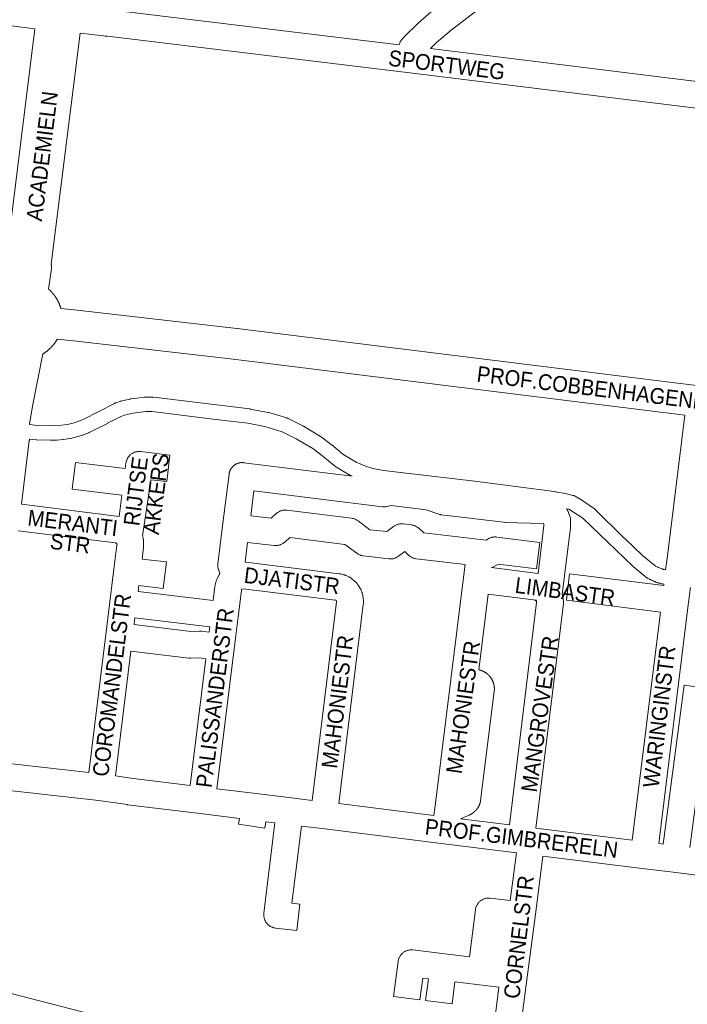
# Model space of a CAD drawing. Header units: metres. Extents: x 123819 to 142731, y 393440 to 405763.
# Tile 114 of 256: x 132085 to 132410, y 396626 to 397106. Entities that reach past the tile are written whole.
import ezdxf
from ezdxf.enums import TextEntityAlignment as Align

# ---------------------------------------------------------------- set-up
doc = ezdxf.new("R2010")
doc.units = ezdxf.units.M
doc.header["$MEASUREMENT"] = 0
for name, color, linetype, lineweight in [('gs-anno-wegen algemeen tekst', 7, 'Continuous', 0), ('gs-knt-aanvullende hoofdweg', 7, 'Continuous', 0), ('gs-knt-fietspaden', 7, 'Continuous', 0), ('gs-knt-wegen algemeen', 7, 'Continuous', 0), ('gs-vlk-plantopografie wegen algemeen', 7, 'Continuous', 0)]:
    doc.layers.add(name, color=color, linetype=linetype, lineweight=lineweight)
doc.styles.add('Style-Arial', font='arial.ttf')

msp = doc.modelspace()

# ---------------------------------------------------------------- linework, layer by layer
at = {"layer": 'gs-knt-aanvullende hoofdweg', "color": 7, "linetype": 'Continuous', "flags": 128}
for points in [[(132098.82, 396974.59), (132098.84, 396974.57), (132098.94, 396974.48), (132099.06, 396974.38), (132099.11, 396974.33), (132099.22, 396974.23), (132099.3, 396974.16), (132099.41, 396974.05), (132099.64, 396973.84), (132099.91, 396973.56), (132100, 396973.46), (132100.11, 396973.35), (132100.18, 396973.27), (132100.28, 396973.16), (132100.31, 396973.14), (132100.41, 396973.02), (132100.51, 396972.92), (132100.61, 396972.81), (132100.67, 396972.73), (132100.85, 396972.53), (132100.98, 396972.36), (132101.08, 396972.24), (132101.15, 396972.16), (132101.24, 396972.04), (132101.29, 396971.99), (132101.38, 396971.87), (132101.45, 396971.78), (132101.54, 396971.66), (132101.6, 396971.58), (132101.69, 396971.46), (132101.74, 396971.4), (132101.83, 396971.27), (132101.88, 396971.19), (132101.92, 396971.14), (132101.94, 396971.11), (132101.97, 396971.07), (132102.02, 396971), (132102.1, 396970.88), (132102.18, 396970.76), (132102.26, 396970.64), (132102.3, 396970.58), (132102.38, 396970.45), (132102.44, 396970.36), (132102.52, 396970.23), (132102.56, 396970.17), (132102.64, 396970.04), (132102.7, 396969.95), (132102.77, 396969.82), (132102.83, 396969.72), (132102.9, 396969.6), (132102.91, 396969.59), (132102.94, 396969.53), (132103.01, 396969.4), (132103.06, 396969.32), (132103.13, 396969.19), (132103.19, 396969.07), (132103.26, 396968.94), (132103.29, 396968.88), (132103.36, 396968.74), (132103.4, 396968.66), (132103.47, 396968.53), (132103.52, 396968.43), (132103.59, 396968.29), (132103.61, 396968.23), (132103.68, 396968.1), (132103.72, 396968.01), (132103.74, 396967.95), (132103.81, 396967.82), (132103.83, 396967.76), (132103.89, 396967.62), (132103.91, 396967.57), (132103.97, 396967.43), (132104.03, 396967.29), (132104.09, 396967.15), (132104.11, 396967.09), (132104.17, 396966.95), (132104.22, 396966.8), (132104.33, 396966.52), (132104.38, 396966.37), (132104.39, 396966.35), (132104.43, 396966.23), (132104.46, 396966.14), (132104.51, 396965.99), (132104.53, 396965.94), (132104.53, 396965.93), (132104.53, 396965.93)], [(132104.53, 396965.93), (132104.58, 396965.79), (132104.61, 396965.69), (132104.65, 396965.54), (132104.68, 396965.45), (132104.72, 396965.3), (132104.75, 396965.2), (132104.76, 396965.17)], [(132104.76, 396965.17), (132112.68, 396964.27), (132190.5, 396955.43), (132190.58, 396955.42), (132417.06, 396927.37), (132417.08, 396927.37), (132482.27, 396919.08), (132482.28, 396919.08), (132482.28, 396919.07), (132487.76, 396918.38)], [(132103.01, 396950.26), (132103, 396950.24), (132102.98, 396950.21), (132102.9, 396950.07), (132102.84, 396949.96), (132102.76, 396949.82), (132102.72, 396949.75), (132102.64, 396949.62), (132102.59, 396949.54), (132102.51, 396949.41), (132102.47, 396949.36), (132102.43, 396949.28), (132102.34, 396949.16), (132102.26, 396949.03), (132102.18, 396948.91), (132102.1, 396948.79), (132102.04, 396948.7), (132101.95, 396948.57), (132101.9, 396948.51), (132101.82, 396948.38), (132101.76, 396948.3), (132101.67, 396948.18), (132101.61, 396948.1), (132101.52, 396947.98), (132101.49, 396947.94), (132101.47, 396947.92), (132101.38, 396947.8), (132101.31, 396947.71), (132101.22, 396947.59), (132101.15, 396947.51), (132101.06, 396947.4), (132101.01, 396947.34), (132100.92, 396947.22), (132100.85, 396947.14), (132100.75, 396947.03), (132100.7, 396946.97), (132100.6, 396946.86), (132100.51, 396946.75), (132100.41, 396946.64), (132100.38, 396946.61), (132100.36, 396946.59), (132100.26, 396946.48), (132100.19, 396946.4), (132100.08, 396946.29), (132100.01, 396946.22), (132099.9, 396946.11), (132099.83, 396946.03), (132099.72, 396945.92), (132099.7, 396945.9), (132099.59, 396945.79), (132099.49, 396945.69), (132099.38, 396945.59), (132099.31, 396945.52), (132099.19, 396945.41), (132099.17, 396945.39), (132099.16, 396945.38), (132099.14, 396945.36), (132099.05, 396945.29), (132098.95, 396945.19), (132098.84, 396945.09), (132098.76, 396945.03), (132098.64, 396944.93), (132098.59, 396944.88), (132098.47, 396944.78), (132098.39, 396944.71), (132098.28, 396944.62), (132098.19, 396944.55), (132098.07, 396944.45), (132098.02, 396944.41), (132097.9, 396944.32), (132097.87, 396944.3), (132097.84, 396944.27), (132097.81, 396944.25), (132097.8, 396944.24), (132097.69, 396944.16), (132097.61, 396944.1), (132097.49, 396944.01), (132097.43, 396943.96), (132097.3, 396943.87), (132097.22, 396943.82), (132097.1, 396943.73), (132097.03, 396943.68), (132096.91, 396943.6), (132096.79, 396943.52), (132096.67, 396943.44), (132096.61, 396943.4), (132096.42, 396943.27), (132096.26, 396943.18), (132096.2, 396943.14), (132096.07, 396943.06), (132096, 396943.02)], [(132408.75, 396913.26), (132188.77, 396940.51), (132110.98, 396949.35), (132103.01, 396950.26)]]:
    msp.add_lwpolyline(points, dxfattribs=at)
at = {"layer": 'gs-knt-fietspaden', "color": 7, "linetype": 'Continuous', "flags": 128}
for points in [[(132093.41, 396908.12), (132099.77, 396908.02), (132099.77, 396908.02), (132099.78, 396908.01), (132099.79, 396908.02), (132102.23, 396908.08), (132105.24, 396908.35), (132107.96, 396908.69), (132111.17, 396909.52), (132113.09, 396910.12), (132115.58, 396911.08), (132115.59, 396911.08), (132130.96, 396918.93), (132130.97, 396918.94), (132131.11, 396919), (132131.12, 396919.01), (132131.27, 396919.07), (132131.27, 396919.07), (132131.43, 396919.13), (132133.63, 396919.89), (132133.78, 396919.94), (132133.93, 396919.98), (132136.01, 396920.49), (132136.12, 396920.52), (132138.6, 396921.05), (132138.73, 396921.08), (132138.82, 396921.09), (132138.87, 396921.1), (132140.62, 396921.36), (132140.69, 396921.37), (132145.3, 396921.97), (132145.31, 396921.97), (132145.45, 396921.99), (132145.46, 396921.99), (132145.61, 396922), (132145.62, 396922), (132145.77, 396922), (132149.39, 396922), (132149.53, 396922), (132149.58, 396921.99), (132149.6, 396921.99), (132149.68, 396921.99), (132149.82, 396921.97), (132196.82, 396916.21), (132196.93, 396916.19), (132197.03, 396916.17), (132205.7, 396914.57), (132205.83, 396914.54), (132205.88, 396914.53), (132205.9, 396914.52), (132205.97, 396914.5), (132206.06, 396914.48), (132206.11, 396914.46), (132214.91, 396911.83), (132215.07, 396911.78), (132215.22, 396911.73), (132215.37, 396911.66), (132215.51, 396911.59), (132222.65, 396907.93), (132222.69, 396907.9), (132222.72, 396907.89), (132222.77, 396907.86), (132222.89, 396907.8), (132231.24, 396902.82), (132231.35, 396902.75), (132231.4, 396902.71), (132231.45, 396902.68), (132231.56, 396902.6), (132236.63, 396898.76), (132236.74, 396898.67), (132242.12, 396894.26), (132248.68, 396890.3), (132253.59, 396888.22), (132256.71, 396887.23), (132261.89, 396886.22), (132261.9, 396886.22), (132305.03, 396881.18), (132305.08, 396881.18), (132342.58, 396876.31), (132342.68, 396876.3), (132343.64, 396876.15), (132345.59, 396875.9), (132345.72, 396875.88), (132345.86, 396875.86), (132347.25, 396875.57), (132349.69, 396875.18), (132349.81, 396875.16), (132349.93, 396875.13), (132354.23, 396874.13), (132354.31, 396874.11), (132354.39, 396874.1), (132354.46, 396874.08), (132354.48, 396874.07), (132354.54, 396874.05), (132354.61, 396874.03), (132354.65, 396874.02), (132354.7, 396874), (132354.75, 396873.98), (132354.81, 396873.96), (132354.85, 396873.94), (132354.89, 396873.92), (132354.97, 396873.89), (132355, 396873.88), (132355.03, 396873.86), (132355.13, 396873.81), (132355.15, 396873.8), (132355.17, 396873.79), (132355.28, 396873.73), (132355.29, 396873.72), (132355.3, 396873.72), (132358.86, 396871.63), (132358.99, 396871.56), (132359.11, 396871.47), (132364.66, 396867.57), (132364.81, 396867.45), (132364.95, 396867.33), (132365.09, 396867.21), (132379.26, 396853.34), (132379.27, 396853.34), (132379.28, 396853.32), (132388.16, 396844.84), (132388.17, 396844.84), (132394.04, 396839.89), (132394.17, 396839.82), (132394.3, 396839.75), (132394.32, 396839.74), (132394.43, 396839.68), (132394.55, 396839.61), (132394.6, 396839.59), (132395.34, 396839.22), (132395.35, 396839.22), (132395.45, 396839.17), (132395.48, 396839.16), (132395.62, 396839.1), (132395.74, 396839.04), (132395.76, 396839.03), (132395.9, 396838.97), (132395.9, 396838.97), (132396.4, 396838.76), (132397.5, 396838.34), (132397.53, 396838.33), (132397.67, 396838.28), (132397.8, 396838.24), (132397.81, 396838.23), (132397.95, 396838.19), (132398.09, 396838.14), (132398.1, 396838.14), (132398.23, 396838.1), (132398.37, 396838.05), (132398.4, 396838.05), (132398.51, 396838.01), (132398.65, 396837.97), (132398.7, 396837.96), (132398.71, 396837.96), (132399.38, 396837.82)], [(132246.69, 396883.52), (132245.71, 396883.93), (132245.56, 396884), (132245.41, 396884.08), (132245.27, 396884.16), (132238.27, 396888.38), (132238.13, 396888.47), (132237.99, 396888.57), (132237.86, 396888.67), (132232.34, 396893.2), (132227.47, 396896.89), (132219.41, 396901.7), (132212.6, 396905.07), (132204.21, 396907.7), (132195.86, 396909.25), (132178.96, 396911.32), (132149.18, 396914.98), (132146, 396914.98), (132145.99, 396914.98), (132139.94, 396914.16), (132137.65, 396913.67), (132135.77, 396913.2), (132133.95, 396912.57), (132133.94, 396912.57), (132127.44, 396909.22), (132127.42, 396909.21), (132118.61, 396904.74), (132118.61, 396904.74), (132118.5, 396904.69), (132118.44, 396904.66), (132118.43, 396904.65), (132118.39, 396904.64), (132118.28, 396904.59), (132115.5, 396903.52), (132115.39, 396903.48), (132115.28, 396903.45), (132113.17, 396902.79), (132113.01, 396902.75), (132109.5, 396901.84), (132109.36, 396901.81), (132109.21, 396901.78), (132109.06, 396901.76), (132106.05, 396901.38), (132105.93, 396901.36), (132102.75, 396901.08), (132102.64, 396901.07), (132102.53, 396901.07), (132099.88, 396901), (132099.73, 396900.99), (132099.7, 396901), (132093.12, 396901.11), (132093.1, 396901.11), (132092.97, 396901.11), (132092.91, 396901.12), (132092.89, 396901.12), (132092.84, 396901.12), (132092.72, 396901.14), (132092.7, 396901.14), (132089.47, 396901.55)], [(132398.51, 396830.82), (132397.85, 396830.95), (132397.64, 396830.99), (132397.4, 396831.04), (132397.07, 396831.12), (132397.01, 396831.14), (132396.93, 396831.16), (132396.91, 396831.17), (132396.5, 396831.29), (132396.24, 396831.36), (132396.15, 396831.39), (132395.54, 396831.58), (132395.37, 396831.64), (132394.86, 396831.83), (132394.79, 396831.85), (132394.63, 396831.91), (132394.48, 396831.97), (132394.37, 396832.01), (132394.32, 396832.03), (132394.16, 396832.09), (132394.01, 396832.15), (132393.95, 396832.18), (132393.85, 396832.22), (132393.73, 396832.27), (132393.54, 396832.35), (132393.53, 396832.35), (132393.39, 396832.41), (132393.12, 396832.53), (132392.75, 396832.68), (132392.57, 396832.77), (132391.97, 396833.06), (132391.89, 396833.09), (132391.85, 396833.11), (132391.74, 396833.17), (132391.49, 396833.3), (132390.75, 396833.66), (132390.63, 396833.73), (132390.5, 396833.8), (132390.38, 396833.88), (132390.16, 396834.02), (132390.1, 396834.06), (132390.03, 396834.11), (132389.97, 396834.15), (132389.9, 396834.2), (132389.83, 396834.26), (132389.77, 396834.3), (132389.42, 396834.59), (132389.36, 396834.64), (132383.57, 396839.53), (132383.56, 396839.54), (132383.55, 396839.55), (132383.48, 396839.61), (132383.4, 396839.69), (132383.4, 396839.69), (132358.97, 396862.97), (132352.16, 396867.39), (132351.11, 396867.61)]]:
    msp.add_lwpolyline(points, dxfattribs=at)
at = {"layer": 'gs-knt-wegen algemeen', "color": 7, "linetype": 'Continuous', "flags": 128}
for points in [[(132092.14, 397101.33), (132059.1, 397105.56), (131970.03, 397116.64), (131908.09, 397124.29), (131872.55, 397128.67), (131838.24, 397132.9), (131817.72, 397135.43), (131783.31, 397139.66), (131752.96, 397143.44), (131752.87, 397143.45), (131744.35, 397144.64), (131730.81, 397146.09), (131730.54, 397146.13), (131699.89, 397150.7), (131685.73, 397152.46)], [(132319.17, 397119.37), (132294.86, 397100.77), (132287.65, 397094.57), (132287.65, 397094.56), (132287.64, 397094.56)], [(132131.47, 397110.4), (132269.59, 397093.69), (132269.63, 397093.85), (132269.73, 397094.14), (132269.84, 397094.44), (132269.96, 397094.72), (132270.1, 397095), (132270.25, 397095.27), (132270.42, 397095.54), (132270.6, 397095.79), (132270.79, 397096.04), (132271.48, 397096.91), (132271.65, 397097.11), (132271.82, 397097.3), (132272.01, 397097.48), (132278.69, 397104.02), (132278.85, 397104.16), (132279, 397104.3), (132286.51, 397110.76)], [(132077.37, 396977.54), (132078.28, 396985.98), (132078.22, 396986.2), (132078.14, 396986.5), (132078.09, 396986.81), (132078.04, 396987.12), (132078.01, 396987.43), (132078, 396987.74), (132078, 396988.06), (132078.02, 396988.37), (132078.05, 396988.68), (132092.14, 397101.33)], [(132114.11, 397099.38), (132100.04, 396986.79), (132100.08, 396986.56), (132100.11, 396986.4), (132100.13, 396986.25), (132100.15, 396986.09), (132100.17, 396985.93), (132100.18, 396985.77), (132100.19, 396985.61), (132100.19, 396985.45), (132100.19, 396985.29), (132100.19, 396985.13), (132100.18, 396984.97), (132100.17, 396984.81), (132100.16, 396984.65), (132100.14, 396984.49), (132098.82, 396974.59)], [(132504.79, 397051.71), (132428.74, 397060.94), (132428.73, 397060.94), (132274.78, 397079.95), (132127.49, 397097.77), (132126.31, 397097.91), (132125.57, 397098), (132114.11, 397099.38)], [(132287.64, 397094.56), (132284.85, 397091.83), (132430.32, 397073.87), (132512.82, 397063.86), (132512.87, 397063.85), (132513.13, 397063.81), (132513.13, 397063.81), (132513.13, 397063.81), (132513.18, 397063.8), (132513.44, 397063.75), (132513.45, 397063.75), (132513.49, 397063.74), (132513.75, 397063.67), (132513.75, 397063.67), (132513.81, 397063.66), (132513.85, 397063.64)], [(132096, 396943.02), (132091.07, 396918.41), (132089.51, 396909), (132089.56, 396908.63)], [(132399.38, 396837.82), (132400.07, 396843.37), (132408.75, 396913.26)], [(132089.39, 396900.82), (132085.52, 396869.76)], [(132089.47, 396901.55), (132089.41, 396901.01), (132089.39, 396900.83), (132089.39, 396900.83), (132089.39, 396900.82)], [(132178.98, 396822.92), (132179.83, 396829.78), (132179.86, 396830.01), (132179.91, 396830.24), (132179.95, 396830.46), (132180.29, 396831.91), (132180.37, 396832.2), (132180.46, 396832.49), (132180.56, 396832.77), (132180.67, 396833.05), (132180.8, 396833.32), (132180.94, 396833.59), (132182.08, 396835.65), (132182.19, 396835.84), (132181.51, 396838.09), (132181.43, 396838.38), (132181.37, 396838.67), (132181.31, 396838.97), (132181.27, 396839.27), (132181.25, 396839.57), (132181.24, 396839.87), (132181.24, 396840.17), (132181.25, 396840.47), (132181.28, 396840.77), (132183.57, 396859.24), (132186.68, 396884.38), (132186.72, 396884.7), (132186.79, 396885.01), (132186.82, 396885.17), (132186.86, 396885.32), (132186.91, 396885.47), (132186.96, 396885.63), (132187.01, 396885.78), (132187.06, 396885.93), (132187.13, 396886.07), (132187.19, 396886.22), (132187.32, 396886.51), (132187.47, 396886.79), (132187.64, 396887.07), (132187.82, 396887.33), (132188.01, 396887.59), (132188.21, 396887.84), (132188.32, 396887.95), (132188.42, 396888.07), (132188.65, 396888.3), (132188.77, 396888.41), (132188.89, 396888.51), (132189.01, 396888.61), (132189.13, 396888.72), (132189.26, 396888.81), (132189.39, 396888.91), (132189.52, 396888.99), (132189.66, 396889.08), (132189.79, 396889.17), (132189.93, 396889.25), (132190.07, 396889.32), (132190.21, 396889.4), (132190.36, 396889.47), (132190.5, 396889.53), (132190.65, 396889.6), (132190.8, 396889.66), (132191.1, 396889.76), (132191.4, 396889.86), (132191.56, 396889.9), (132191.71, 396889.93), (132191.87, 396889.97), (132192.03, 396890), (132192.18, 396890.02), (132192.34, 396890.04), (132192.66, 396890.07), (132192.82, 396890.08), (132192.98, 396890.09), (132193.3, 396890.09), (132193.46, 396890.08), (132193.62, 396890.07), (132193.78, 396890.06)], [(132193.78, 396890.06), (132193.93, 396890.04)], [(132193.93, 396890.04), (132193.94, 396890.04), (132193.94, 396890.04)], [(132193.93, 396890.04), (132193.94, 396890.04), (132193.94, 396890.04)], [(132193.94, 396890.04), (132246.69, 396883.52)], [(132198.8, 396876.32), (132197.29, 396864.13)], [(132337.35, 396836.03), (132340.05, 396859.4), (132340.05, 396860.24), (132339.78, 396860.36), (132320.96, 396860.96), (132320.67, 396860.98), (132320.39, 396861.01), (132290.21, 396864.63), (132289.94, 396864.67), (132289.67, 396864.72), (132289.41, 396864.78), (132289.15, 396864.85), (132288.89, 396864.93), (132282.79, 396867), (132265.66, 396869.12), (132263.52, 396868.67), (132263.22, 396868.62), (132262.91, 396868.58), (132262.61, 396868.55), (132262.3, 396868.54), (132261.99, 396868.54), (132261.69, 396868.55), (132261.38, 396868.59), (132198.8, 396876.32)], [(132085.52, 396869.76), (132133.16, 396863.87)], [(132197.29, 396864.13), (132207.19, 396862.96), (132209.64, 396865.23), (132209.88, 396865.43), (132210.13, 396865.63), (132210.38, 396865.81), (132210.65, 396865.99), (132210.92, 396866.14), (132211.2, 396866.29), (132211.48, 396866.42), (132211.77, 396866.54), (132212.07, 396866.64), (132212.37, 396866.73), (132212.68, 396866.8), (132212.99, 396866.86), (132213.3, 396866.91), (132213.61, 396866.94), (132213.93, 396866.95), (132214.24, 396866.95), (132214.55, 396866.93), (132214.86, 396866.9), (132214.87, 396866.9), (132214.87, 396866.9)], [(132351.11, 396867.61), (132351.22, 396867.45), (132351.37, 396867.22), (132351.5, 396866.98), (132351.63, 396866.74), (132351.75, 396866.49), (132351.85, 396866.23), (132352.63, 396864.23), (132352.74, 396863.94), (132352.83, 396863.65), (132352.9, 396863.36), (132352.97, 396863.06), (132353.01, 396862.76), (132353.05, 396862.45), (132353.07, 396862.15), (132353.08, 396861.84), (132353.07, 396858.99), (132353.06, 396858.75), (132353.05, 396858.5), (132353.02, 396858.26), (132348.98, 396825.97)], [(132132.22, 396850.05), (132132.03, 396850.52), (132131.98, 396850.65), (132131.89, 396850.75), (132131.59, 396850.91), (132131.35, 396850.97), (132083.91, 396856.84)], [(132144.52, 396854.37), (132144.52, 396854.37)], [(132144.52, 396854.37), (132144.52, 396854.37)], [(132195.69, 396851.21), (132194.5, 396841.56)], [(132300.89, 396834.07), (132301.67, 396840.41), (132277.93, 396843.22), (132277.62, 396843.26), (132277.31, 396843.32), (132277.01, 396843.4), (132276.72, 396843.48), (132276.42, 396843.58), (132276.13, 396843.7), (132275.85, 396843.83), (132275.58, 396843.97), (132275.31, 396844.13), (132275.05, 396844.29), (132274.79, 396844.47), (132274.55, 396844.66), (132274.31, 396844.87), (132272.26, 396846.74), (132269.24, 396844.48), (132268.99, 396844.3), (132268.73, 396844.13), (132268.47, 396843.98), (132268.19, 396843.84), (132267.91, 396843.71), (132267.63, 396843.59), (132267.34, 396843.49), (132267.04, 396843.4), (132266.74, 396843.33), (132266.44, 396843.27), (132266.13, 396843.22), (132265.83, 396843.19), (132265.52, 396843.18), (132265.21, 396843.18), (132264.9, 396843.19), (132264.6, 396843.22), (132252.05, 396844.65), (132251.74, 396844.7), (132251.43, 396844.75), (132251.12, 396844.83), (132250.82, 396844.91), (132250.53, 396845.01), (132250.23, 396845.13), (132249.95, 396845.26), (132249.67, 396845.4), (132249.4, 396845.56), (132249.14, 396845.73), (132248.88, 396845.91), (132243.09, 396850.25), (132216.25, 396853.61), (132213.81, 396851.36), (132213.58, 396851.15), (132213.33, 396850.96), (132213.08, 396850.77), (132212.82, 396850.6), (132212.55, 396850.44), (132212.27, 396850.3), (132211.99, 396850.17), (132211.7, 396850.05), (132211.41, 396849.95), (132211.11, 396849.86), (132210.8, 396849.78), (132210.5, 396849.72), (132210.19, 396849.68), (132209.88, 396849.65), (132209.57, 396849.63), (132209.25, 396849.63), (132208.94, 396849.65), (132208.63, 396849.68), (132195.69, 396851.21)], [(132118.47, 396739.08), (132126.71, 396806.34), (132130.63, 396838.2), (132132.07, 396849.82), (132132.07, 396849.83), (132132.22, 396850.05)], [(132194.5, 396841.56), (132194.58, 396841.56), (132194.86, 396841.53), (132240.31, 396835.94), (132240.55, 396835.91), (132240.78, 396835.87), (132241.01, 396835.82), (132242.49, 396835.47)], [(132314.63, 396838.91), (132337.18, 396836.05), (132337.35, 396836.03)], [(132242.5, 396835.47), (132242.66, 396835.43), (132242.79, 396835.39), (132242.97, 396835.34), (132243.09, 396835.3), (132243.28, 396835.23), (132243.39, 396835.19), (132243.39, 396835.19), (132243.39, 396835.19), (132243.62, 396835.09), (132243.68, 396835.06), (132244.76, 396834.58), (132245.01, 396834.46), (132245.25, 396834.33), (132245.49, 396834.19), (132245.72, 396834.04), (132245.95, 396833.88), (132246.16, 396833.71), (132248, 396832.23), (132248.24, 396832.03), (132248.47, 396831.82), (132248.69, 396831.59), (132248.89, 396831.35), (132249.09, 396831.11), (132249.28, 396830.85), (132249.45, 396830.59), (132250.69, 396828.59), (132250.85, 396828.32), (132250.99, 396828.04), (132251.12, 396827.75), (132251.24, 396827.46), (132251.34, 396827.16), (132251.43, 396826.86), (132251.51, 396826.56), (132252.01, 396824.26), (132252.07, 396823.99), (132252.11, 396823.71), (132252.14, 396823.44), (132252.16, 396823.16), (132252.16, 396822.89), (132252.16, 396822.61), (132252.12, 396821.43), (132252.1, 396821.16), (132252.07, 396820.88), (132240.14, 396723.93)], [(132242.49, 396835.47), (132242.49, 396835.47), (132242.5, 396835.47)], [(132242.49, 396835.47), (132242.49, 396835.47), (132242.5, 396835.47)], [(132286.52, 396718.1), (132287.44, 396725.52), (132294.73, 396784.36), (132300.89, 396834.06)], [(132300.89, 396834.06), (132300.89, 396834.07), (132300.89, 396834.07)], [(132300.89, 396834.06), (132300.89, 396834.07), (132300.89, 396834.07)], [(132411.43, 396829.19), (132410.55, 396822.13), (132396, 396704.49)], [(132398.43, 396830.19), (132398.51, 396830.82)], [(132227.21, 396725.51), (132239.12, 396822.2), (132239.12, 396822.28), (132239.03, 396822.68), (132238.96, 396822.8), (132238.73, 396822.98), (132238.34, 396823.19)], [(132323.25, 396713.55), (132336.5, 396822), (132336.42, 396822.35), (132336.24, 396823.26)], [(132348.98, 396825.97), (132349.18, 396824.96), (132349.47, 396823.55), (132349.52, 396823.25), (132349.56, 396822.96), (132349.58, 396822.66), (132349.6, 396822.36), (132349.59, 396822.06), (132349.58, 396821.76), (132349.55, 396821.47), (132336.17, 396711.95)], [(132348.98, 396825.97), (132348.98, 396825.97)], [(132348.98, 396825.97), (132348.98, 396825.97)], [(132177.38, 396810), (132140.82, 396814.4), (132140.42, 396811.21), (132168.14, 396807.77), (132172.31, 396807.93), (132172.56, 396807.93), (132172.81, 396807.92), (132173.06, 396807.91), (132173.31, 396807.88), (132177.07, 396807.44)], [(132383.08, 396706.1), (132396.83, 396817.27)], [(132177.07, 396807.44), (132177.38, 396810)], [(132175.46, 396794.52), (132172.28, 396794.9), (132168.1, 396794.74), (132167.84, 396794.74), (132167.58, 396794.75), (132167.32, 396794.76), (132167.06, 396794.79), (132138.84, 396798.29), (132131.38, 396737.42)], [(132167.82, 396732.8), (132175.46, 396794.52)], [(132069.9, 396744.59), (132072.11, 396744.3), (132118.47, 396739.08)], [(132131.38, 396737.42), (132138.85, 396736.34), (132167.82, 396732.8)], [(132180.74, 396731.21), (132199.98, 396728.83), (132217.11, 396726.71), (132227.21, 396725.51)], [(132240.14, 396723.93), (132286.52, 396718.1)], [(132299.47, 396716.49), (132323.25, 396713.55)], [(132336.17, 396711.95), (132383.08, 396706.1)], [(132396, 396704.49), (132398.21, 396704.21)], [(132528.97, 396674.92), (132528.49, 396674.89), (132528.17, 396674.88), (132527.86, 396674.88), (132527.55, 396674.89), (132527.23, 396674.93), (132472.31, 396681.81), (132403.01, 396690.49), (132387.94, 396692.38), (132339.64, 396698.4)], [(132055.22, 396638), (132361.65, 396558.78)]]:
    msp.add_lwpolyline(points, dxfattribs=at)
for points in [[(132133.16, 396863.87), (132134.48, 396874.22), (132110.26, 396877.22, -0.368882), (132110.25, 396877.23), (132111.85, 396890.13, -0.368882), (132111.86, 396890.14), (132136.13, 396887.14), (132136.47, 396889.8), (132136.52, 396890.12), (132136.59, 396890.43), (132136.66, 396890.74), (132136.76, 396891.04), (132136.87, 396891.34), (132136.99, 396891.63), (132137.12, 396891.92), (132137.27, 396892.2), (132137.44, 396892.47), (132137.61, 396892.73), (132137.8, 396892.99), (132138.01, 396893.23), (132138.22, 396893.47), (132138.44, 396893.69), (132138.68, 396893.91), (132138.92, 396894.11), (132139.18, 396894.3), (132139.44, 396894.47), (132139.71, 396894.64), (132139.99, 396894.79), (132140.28, 396894.92), (132140.57, 396895.05), (132140.87, 396895.15), (132141.18, 396895.25), (132141.48, 396895.32), (132141.8, 396895.39), (132142.11, 396895.44), (132142.42, 396895.47), (132142.74, 396895.49), (132143.06, 396895.49), (132143.38, 396895.47), (132143.69, 396895.44), (132157.87, 396893.78, -0.368586), (132157.88, 396893.76)], [(132157.88, 396893.76), (132156.36, 396880.85, -0.368584), (132156.35, 396880.84), (132148.57, 396881.76), (132148.23, 396879.06), (132144.52, 396854.37)], [(132214.87, 396866.9), (132246.42, 396862.96), (132246.73, 396862.91), (132247.03, 396862.85), (132247.32, 396862.78), (132247.62, 396862.69), (132247.91, 396862.59), (132248.19, 396862.47), (132248.47, 396862.35), (132248.75, 396862.21), (132249.01, 396862.05), (132249.27, 396861.88), (132249.52, 396861.71), (132255.28, 396857.39), (132263.5, 396856.45), (132266.88, 396858.98), (132267.13, 396859.16), (132267.4, 396859.33), (132267.67, 396859.49), (132267.95, 396859.63), (132268.23, 396859.76), (132268.52, 396859.88), (132268.82, 396859.98), (132269.12, 396860.07), (132269.42, 396860.14), (132269.73, 396860.2), (132270.04, 396860.24), (132270.35, 396860.27), (132270.67, 396860.28), (132270.98, 396860.28), (132271.29, 396860.26), (132271.6, 396860.23), (132275.57, 396859.73), (132275.87, 396859.68), (132276.17, 396859.62), (132276.47, 396859.55), (132276.76, 396859.46), (132277.05, 396859.36), (132277.33, 396859.25), (132277.61, 396859.12), (132277.88, 396858.98), (132278.15, 396858.82), (132278.41, 396858.66), (132278.65, 396858.48), (132278.9, 396858.29), (132279.13, 396858.09), (132281.53, 396855.9), (132311.97, 396852.3), (132312.89, 396852.88), (132313.17, 396853.04), (132313.45, 396853.19), (132313.74, 396853.32), (132314.03, 396853.44), (132314.33, 396853.55), (132314.64, 396853.64), (132314.94, 396853.71), (132315.26, 396853.77), (132315.57, 396853.82), (132315.89, 396853.85), (132316.21, 396853.86), (132316.52, 396853.86), (132316.84, 396853.85), (132317.16, 396853.81), (132338.13, 396851.16, -0.36902), (132338.14, 396851.15), (132336.51, 396838.26, -0.369021), (132336.5, 396838.25), (132317.83, 396840.61), (132315.5, 396839.38), (132314.63, 396838.91)], [(132144.52, 396854.37), (132144.63, 396854.08), (132144.73, 396853.78), (132144.81, 396853.47), (132144.88, 396853.17), (132144.9, 396853.04), (132144.93, 396852.86), (132144.97, 396852.54), (132144.99, 396852.23), (132145.1, 396849.87), (132145.1, 396849.6), (132145.1, 396849.32), (132145.08, 396849.05), (132145.06, 396848.78), (132144.35, 396843.09), (132156.18, 396841.66, -0.368717), (132156.19, 396841.65)], [(132156.19, 396841.65), (132154.64, 396828.74, -0.368717), (132154.63, 396828.74), (132142.76, 396830.16), (132142.41, 396827.32), (132178.98, 396822.92)], [(132396.83, 396817.27), (132351.02, 396822.98, -0.368932), (132351.01, 396822.99), (132352.62, 396835.89, -0.368933), (132352.63, 396835.9), (132398.43, 396830.19)], [(132192.63, 396828.31), (132192.92, 396828.38, -0.590564), (132192.93, 396828.37), (132192.77, 396828.07), (132192.71, 396827.83), (132191.11, 396814.88), (132189.19, 396799.41), (132180.74, 396731.21)], [(132238.34, 396823.19), (132238.38, 396823.08), (132238.38, 396823.08, -0.513512), (132238.37, 396823.06), (132238.37, 396823.06), (132193.56, 396828.57), (132193.5, 396828.57), (132193.05, 396828.48), (132192.63, 396828.31)], [(132336.24, 396823.26), (132336.27, 396822.66, -0.583593), (132336.25, 396822.65), (132335.88, 396822.98), (132335.09, 396823.19), (132313.01, 396825.99), (132308.44, 396789.1), (132308.54, 396789.08), (132308.64, 396789.05), (132308.75, 396789.02), (132308.86, 396789), (132308.96, 396788.97), (132309.07, 396788.94), (132309.18, 396788.91), (132309.28, 396788.88), (132309.39, 396788.84), (132309.49, 396788.81), (132309.6, 396788.77), (132309.7, 396788.73), (132309.8, 396788.7), (132309.91, 396788.66), (132310.01, 396788.62), (132310.11, 396788.57), (132310.21, 396788.53), (132310.31, 396788.49), (132310.41, 396788.44), (132310.51, 396788.39), (132310.61, 396788.35), (132310.71, 396788.3), (132310.81, 396788.25), (132310.91, 396788.2), (132311, 396788.14), (132311.1, 396788.09), (132311.2, 396788.04), (132311.29, 396787.98), (132311.38, 396787.92), (132311.48, 396787.87), (132311.57, 396787.81), (132311.66, 396787.75), (132311.76, 396787.69), (132311.85, 396787.62), (132311.94, 396787.56), (132312.03, 396787.5), (132312.12, 396787.43), (132312.2, 396787.36), (132312.29, 396787.3), (132312.38, 396787.23), (132312.46, 396787.16), (132312.55, 396787.09), (132312.63, 396787.02), (132312.72, 396786.95), (132312.8, 396786.87), (132312.88, 396786.8), (132312.96, 396786.72), (132313.04, 396786.65), (132313.12, 396786.57), (132313.2, 396786.49), (132313.27, 396786.41), (132313.35, 396786.34), (132313.43, 396786.25), (132313.5, 396786.17), (132313.57, 396786.09), (132313.65, 396786.01), (132313.72, 396785.92), (132313.79, 396785.84), (132313.86, 396785.75), (132313.93, 396785.67), (132313.99, 396785.58), (132314.06, 396785.49), (132314.13, 396785.4), (132314.19, 396785.31), (132314.25, 396785.22), (132314.32, 396785.13), (132314.38, 396785.04), (132314.44, 396784.95), (132314.5, 396784.86), (132314.55, 396784.76), (132314.61, 396784.67), (132314.67, 396784.57), (132314.72, 396784.48), (132314.78, 396784.38), (132314.83, 396784.28), (132314.88, 396784.19), (132314.93, 396784.09), (132314.98, 396783.99), (132315.03, 396783.89), (132315.07, 396783.79), (132315.12, 396783.69), (132315.16, 396783.59), (132315.21, 396783.49), (132315.25, 396783.39), (132315.29, 396783.29), (132315.33, 396783.18), (132315.37, 396783.08), (132315.41, 396782.98), (132315.44, 396782.87), (132315.48, 396782.77), (132315.51, 396782.66), (132315.54, 396782.56), (132315.58, 396782.45), (132315.61, 396782.34), (132315.64, 396782.24), (132315.66, 396782.13), (132315.69, 396782.02), (132315.71, 396781.92), (132315.74, 396781.81), (132315.76, 396781.7), (132315.78, 396781.59), (132315.8, 396781.49), (132315.82, 396781.38), (132315.84, 396781.27), (132315.86, 396781.16), (132315.87, 396781.05), (132315.88, 396780.94), (132315.9, 396780.83), (132315.91, 396780.72), (132315.92, 396780.61), (132315.93, 396780.5), (132315.94, 396780.39), (132315.94, 396780.28), (132315.95, 396780.17), (132315.95, 396780.06), (132315.95, 396779.95), (132315.95, 396779.84), (132315.95, 396779.73), (132315.95, 396779.62), (132315.95, 396779.51), (132315.95, 396779.4), (132315.94, 396779.29), (132315.93, 396779.18), (132315.93, 396779.07), (132315.92, 396778.96), (132315.91, 396778.85), (132315.89, 396778.74), (132315.88, 396778.63), (132309.24, 396725.4), (132309.2, 396725.13), (132309.15, 396724.85), (132309.08, 396724.58), (132309.01, 396724.31), (132308.98, 396724.22), (132308.95, 396724.13), (132308.92, 396724.03), (132308.89, 396723.94), (132308.85, 396723.85), (132308.82, 396723.76), (132308.79, 396723.67), (132308.75, 396723.58), (132308.71, 396723.49), (132308.68, 396723.4), (132308.64, 396723.31), (132308.6, 396723.22), (132308.56, 396723.13), (132308.52, 396723.04), (132308.48, 396722.95), (132308.43, 396722.86), (132308.39, 396722.78), (132308.35, 396722.69), (132308.3, 396722.6), (132308.25, 396722.52), (132308.21, 396722.43), (132308.16, 396722.35), (132308.11, 396722.26), (132308.06, 396722.18), (132308.01, 396722.1), (132307.96, 396722.01), (132307.91, 396721.93), (132307.85, 396721.85), (132307.8, 396721.77), (132307.74, 396721.69), (132307.69, 396721.61), (132307.63, 396721.53), (132307.57, 396721.45), (132307.52, 396721.37), (132307.46, 396721.3), (132307.4, 396721.22), (132307.34, 396721.14), (132307.28, 396721.07), (132307.21, 396720.99), (132307.15, 396720.92), (132307.09, 396720.84), (132307.02, 396720.77), (132306.96, 396720.7), (132306.89, 396720.63), (132306.83, 396720.55), (132306.76, 396720.48), (132306.69, 396720.41), (132306.62, 396720.35), (132306.55, 396720.28), (132306.48, 396720.21), (132306.41, 396720.14), (132306.34, 396720.08), (132306.27, 396720.01), (132306.19, 396719.95), (132306.12, 396719.88), (132306.05, 396719.82), (132305.97, 396719.76), (132305.9, 396719.69), (132305.82, 396719.63), (132305.74, 396719.57), (132305.67, 396719.51), (132305.59, 396719.46), (132305.51, 396719.4), (132305.43, 396719.34), (132305.35, 396719.28), (132305.27, 396719.23), (132305.19, 396719.17), (132305.11, 396719.12), (132305.03, 396719.07), (132304.95, 396719.02), (132304.86, 396718.96), (132304.78, 396718.91), (132304.7, 396718.87), (132304.61, 396718.82), (132304.53, 396718.77), (132304.44, 396718.72), (132304.35, 396718.68), (132304.27, 396718.63), (132304.18, 396718.59), (132304.09, 396718.54), (132304.01, 396718.5), (132303.92, 396718.46), (132303.83, 396718.42), (132303.74, 396718.38), (132299.47, 396716.49)], [(132398.21, 396704.21), (132408.42, 396781.59, -0.369313), (132408.43, 396781.59), (132421.32, 396779.89), (132421.32, 396779.89, -0.399628), (132421.33, 396779.88), (132421.33, 396779.88), (132411.13, 396702.59)], [(132326.72, 396700.01), (132291.38, 396704.37), (132291.37, 396704.37), (132232.1, 396711.82), (132221.99, 396713.02), (132217.36, 396675.45), (132221.22, 396674.98, -0.368728), (132221.23, 396674.97), (132219.67, 396662.06, -0.368728), (132219.66, 396662.06), (132209.32, 396663.3), (132209.01, 396663.35), (132208.7, 396663.41), (132208.4, 396663.48), (132208.1, 396663.57), (132207.81, 396663.67), (132207.52, 396663.79), (132207.24, 396663.92), (132206.97, 396664.06), (132206.7, 396664.21), (132206.44, 396664.38), (132206.18, 396664.56), (132205.94, 396664.76), (132205.71, 396664.96), (132205.48, 396665.17), (132205.27, 396665.4), (132205.07, 396665.63), (132204.87, 396665.88), (132204.69, 396666.13), (132204.53, 396666.39), (132204.37, 396666.66), (132204.23, 396666.94), (132204.1, 396667.22), (132203.99, 396667.51), (132203.89, 396667.8), (132203.8, 396668.1), (132203.73, 396668.4), (132203.67, 396668.71), (132203.63, 396669.02), (132203.6, 396669.33), (132203.59, 396669.64), (132203.59, 396669.95), (132203.6, 396670.26), (132203.63, 396670.56), (132209.07, 396714.58), (132204.64, 396715.13), (132204.16, 396711.99, -0.37061), (132204.15, 396711.98), (132191.3, 396713.98, -0.370611), (132191.29, 396713.99), (132191.72, 396716.73), (132172.69, 396719.09), (132137.2, 396723.42), (132137.06, 396723.44), (132123.32, 396725.43), (132070.6, 396731.37)], [(132315.81, 396616.19), (132318.19, 396634.49), (132296.73, 396637.06), (132295.34, 396626.4, -0.369223), (132295.33, 396626.39), (132282.44, 396628.07, -0.369222), (132282.43, 396628.08), (132283.8, 396638.61), (132281.1, 396638.94), (132279.72, 396628.32, -0.36922), (132279.71, 396628.31), (132266.82, 396629.99, -0.36922), (132266.81, 396630), (132269.02, 396647.01), (132269.07, 396647.32), (132269.13, 396647.63), (132269.21, 396647.94), (132269.31, 396648.24), (132269.42, 396648.54), (132269.54, 396648.83), (132269.68, 396649.12), (132269.83, 396649.4), (132269.99, 396649.67), (132270.17, 396649.93), (132270.36, 396650.19), (132270.56, 396650.43), (132270.77, 396650.67), (132271, 396650.89), (132271.23, 396651.1), (132271.48, 396651.31), (132271.74, 396651.49), (132272, 396651.67), (132272.27, 396651.83), (132272.55, 396651.98), (132272.84, 396652.12), (132273.13, 396652.24), (132273.43, 396652.35), (132273.74, 396652.44), (132274.04, 396652.52), (132274.35, 396652.58), (132274.67, 396652.63), (132274.98, 396652.66), (132275.3, 396652.67), (132275.62, 396652.68), (132275.94, 396652.66), (132276.25, 396652.63), (132291.88, 396650.76), (132303.76, 396649.33), (132306.7, 396672.25), (132306.75, 396672.56), (132306.82, 396672.87), (132306.89, 396673.18), (132306.99, 396673.48), (132307.09, 396673.78), (132307.22, 396674.07), (132307.35, 396674.36), (132307.5, 396674.64), (132307.67, 396674.91), (132307.84, 396675.17), (132308.03, 396675.42), (132308.23, 396675.67), (132308.44, 396675.9), (132308.67, 396676.13), (132308.9, 396676.34), (132309.15, 396676.54), (132309.4, 396676.73), (132309.66, 396676.91), (132309.94, 396677.07), (132310.21, 396677.22), (132310.5, 396677.36), (132310.79, 396677.48), (132311.09, 396677.59), (132311.39, 396677.68), (132311.7, 396677.76), (132312.01, 396677.82), (132312.32, 396677.87), (132312.64, 396677.9), (132312.95, 396677.92), (132313.27, 396677.93), (132313.59, 396677.91), (132313.9, 396677.88), (132323.69, 396676.76), (132326.72, 396700.01)], [(132339.64, 396698.4), (132335.78, 396668.72), (132331.95, 396639.33), (132328.72, 396614.51, -0.36922)]]:
    msp.add_lwpolyline(points, format="xyb", dxfattribs=at)
at = {"layer": 'gs-vlk-plantopografie wegen algemeen', "color": 7, "linetype": 'Continuous', "flags": 128}
msp.add_lwpolyline([(132089.56, 396908.63), (132093.41, 396908.12), (132093.41, 396908.12)], dxfattribs=at)

# ---------------------------------------------------------------- texts
at = {"layer": 'gs-anno-wegen algemeen tekst', "color": 7, "style": 'Style-Arial', "width": 0.909091}
for s, rotation, p in [('SPORTWEG', 352.9509, (132292.74, 397083.84)), ('ACADEMIELN', 82.9146, (132095.63, 397039.38)), ('PROF.COBBENHAGENLN', 352.9522, (132366.3, 396926.13)), ('RIJTSE', 82.6234, (132141.25, 396876.1)), ('AKKERS', 82.6234, (132151.17, 396874.87)), ('MERANTI', 353.0271, (132110.56, 396860.69)), ('STR', 353.0271, (132109.32, 396850.77)), ('DJATISTR', 353.0967, (132217.33, 396832.58)), ('LIMBASTR', 352.5068, (132350.39, 396827.33)), ('COROMANDELSTR', 82.7677, (132129.59, 396781.69)), ('PALISSANDERSTR', 82.8828, (132179.78, 396775.51)), ('MAHONIESTR', 82.8764, (132239.55, 396773.56)), ('WARINGINSTR', 83.1778, (132396.28, 396766.34)), ('PROF.GIMBRERELN', 352.9593, (132329.2, 396707.03)), ('CORNELSTR', 83.1429, (132327.85, 396658.93))]:
    msp.add_text(s, height=7.7, rotation=rotation, dxfattribs=at).set_placement(p, align=Align.MIDDLE_CENTER)
at = {"layer": 'gs-anno-wegen algemeen tekst', "color": 7, "char_height": 7.7, "attachment_point": 5, "rotation": 81.9874, "line_spacing_factor": 0.6, "style": 'Style-Arial'}
for s, insert in [('\\H1x;\\W0.909091;MAHONIESTR^J', (132300.75, 396770.92)), ('\\H1x;\\W0.909091;MANGROVESTR', (132338.13, 396767.6))]:
    msp.add_mtext(s, dxfattribs=dict(at, insert=insert))

doc.saveas('drawing.dxf')
